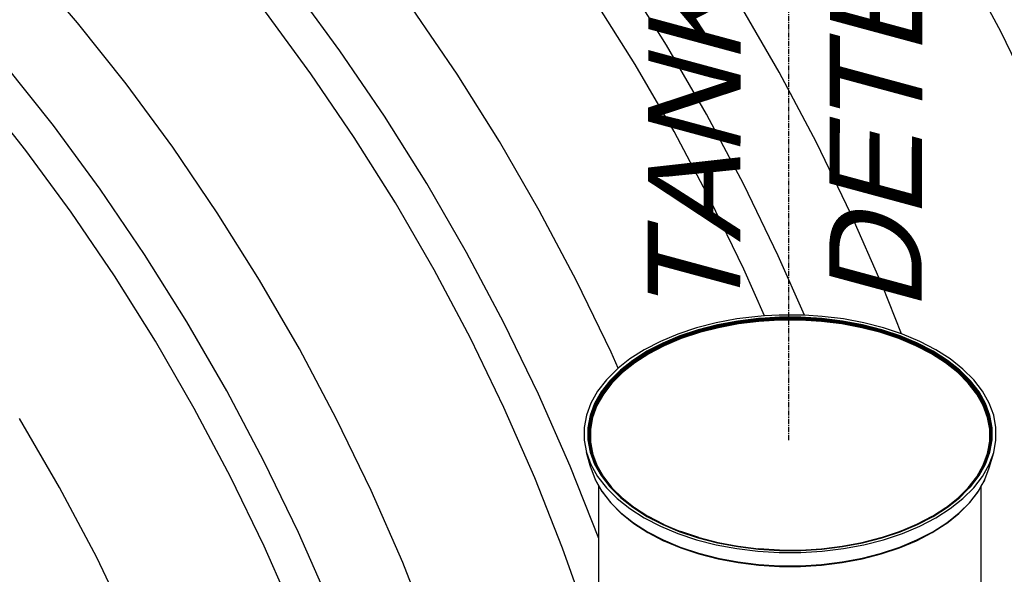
# Model space of a CAD drawing. Extents: x -17300 to -11339, y 1971 to 5059.
# Tile 43 of 81: x -13673 to -13577, y 3047 to 3101. Entities that reach past the tile are written whole.
import ezdxf

# ---------------------------------------------------------------- set-up
doc = ezdxf.new("R2010")
doc.units = 0
doc.header["$MEASUREMENT"] = 0
doc.linetypes.add('CENTER1', pattern=[0.6625, 0.5, -0.075, 0.0125, -0.075])
doc.layers.get('0').update_dxf_attribs({"linetype": 'CONTINUOUS'})
for name, color, linetype in [('CENTERLINE', 3, 'CENTER1'), ('TANK-SLOPE', 2, 'CONTINUOUS'), ('TEXT', 3, 'CONTINUOUS')]:
    doc.layers.add(name, color=color, linetype=linetype)
doc.styles.add('ISO1', font='SIMPFRAC.shx', dxfattribs={"width": 0.85, "oblique": 15})

# ---------------------------------------------------------------- blocks, each defined once
blk = doc.blocks.new('5-6 TANKS')
for p, q in [((-0.047, 32.436), (-2.489, 35.282)), ((44.863, 31.972), (43.1, 35.299)), ((28.597, 31.339), (26.542, 34.618)), ((12.709, 31.072), (10.443, 34.159)), ((27.073, 30.398), (25.074, 33.588)), ((18.41, 29.923), (16.245, 33.113)), ((34.071, 30.024), (32.133, 33.38)), ((11.301, 29.954), (9.097, 32.956)), ((2.311, 29.464), (-0.047, 32.436)), ((46.496, 28.598), (44.863, 31.972)), ((30.535, 27.983), (28.597, 31.339)), ((14.875, 27.882), (12.709, 31.072)), ((-1.224, 27.423), (-3.583, 30.395)), ((28.958, 27.134), (27.073, 30.398)), ((13.407, 26.851), (11.301, 29.954)), ((20.466, 26.644), (18.41, 29.923)), ((35.883, 26.604), (34.071, 30.024)), ((4.578, 26.377), (2.311, 29.464)), ((-2.571, 26.22), (-4.865, 29.111)), ((16.93, 24.603), (14.875, 27.882)), ((32.347, 24.563), (30.535, 27.983)), ((1.042, 24.336), (-1.224, 27.423)), ((15.406, 23.662), (13.407, 26.851)), ((30.721, 23.808), (28.958, 27.134)), ((6.743, 23.187), (4.578, 26.377)), ((22.403, 23.288), (20.466, 26.644)), ((37.562, 23.135), (35.883, 26.604)), ((-0.366, 23.218), (-2.571, 26.22)), ((18.868, 21.247), (16.93, 24.603)), ((34.027, 21.093), (32.347, 24.563)), ((3.207, 21.146), (1.042, 24.336)), ((17.291, 20.398), (15.406, 23.662)), ((32.354, 20.433), (30.721, 23.808)), ((1.74, 20.115), (-0.366, 23.218)), ((8.798, 19.908), (6.743, 23.187)), ((24.216, 19.868), (22.403, 23.288)), ((39.103, 19.628), (37.562, 23.135)), ((5.263, 17.867), (3.207, 21.146)), ((20.68, 17.827), (18.868, 21.247)), ((35.301, 18.193), (34.027, 21.093)), ((3.739, 16.926), (1.74, 20.115)), ((19.053, 17.071), (17.291, 20.398)), ((33.353, 18.16), (32.354, 20.433)), ((10.736, 16.552), (8.798, 19.908)), ((25.895, 16.398), (24.216, 19.868)), ((40.027, 17.29), (39.103, 19.628)), ((34.079, 18.204), (33.353, 18.16)), ((35.128, 18.204), (34.079, 18.204)), ((35.301, 18.193), (35.128, 18.204)), ((7.201, 14.511), (5.263, 17.867)), ((22.36, 14.357), (20.68, 17.827)), ((31.01, 17.827), (30.052, 17.581)), ((31.076, 17.729), (30.135, 17.487)), ((32.009, 18.014), (31.01, 17.827)), ((32.056, 17.912), (31.076, 17.729)), ((32.061, 17.899), (31.083, 17.715)), ((32.064, 17.891), (31.087, 17.708)), ((32.066, 17.882), (31.091, 17.699)), ((32.069, 17.873), (31.094, 17.69)), ((32.071, 17.863), (31.097, 17.681)), ((32.073, 17.853), (31.1, 17.671)), ((32.075, 17.843), (31.102, 17.661)), ((32.076, 17.833), (31.104, 17.651)), ((32.078, 17.823), (31.106, 17.64)), ((32.079, 17.813), (31.107, 17.63)), ((32.079, 17.803), (31.109, 17.621)), ((32.087, 17.769), (31.119, 17.588)), ((33.035, 18.14), (32.009, 18.014)), ((33.064, 18.036), (32.056, 17.912)), ((33.067, 18.022), (32.061, 17.899)), ((33.069, 18.014), (32.064, 17.891)), ((33.07, 18.005), (32.066, 17.882)), ((33.071, 17.996), (32.069, 17.873)), ((33.073, 17.986), (32.071, 17.863)), ((33.074, 17.976), (32.073, 17.853)), ((33.075, 17.966), (32.075, 17.843)), ((33.076, 17.956), (32.076, 17.833)), ((33.077, 17.945), (32.078, 17.823)), ((33.077, 17.935), (32.079, 17.813)), ((33.078, 17.925), (32.079, 17.803)), ((33.083, 17.891), (32.087, 17.769)), ((33.353, 18.16), (33.035, 18.14)), ((33.398, 18.056), (33.064, 18.036)), ((33.404, 18.043), (33.067, 18.022)), ((34.09, 18.076), (33.069, 18.014)), ((34.09, 18.067), (33.07, 18.005)), ((34.091, 18.058), (33.071, 17.996)), ((34.091, 18.048), (33.073, 17.986)), ((34.092, 18.038), (33.074, 17.976)), ((34.092, 18.028), (33.075, 17.966)), ((33.433, 17.977), (33.076, 17.956)), ((34.093, 17.997), (33.077, 17.935)), ((33.437, 17.967), (33.077, 17.945)), ((34.093, 17.987), (33.078, 17.925)), ((34.095, 17.953), (33.083, 17.891)), ((34.088, 18.098), (33.398, 18.056)), ((33.404, 18.043), (33.398, 18.056)), ((34.089, 18.084), (33.404, 18.043)), ((34.092, 18.017), (33.433, 17.977)), ((33.437, 17.967), (33.433, 17.977)), ((34.093, 18.007), (33.437, 17.967)), ((35.119, 18.098), (34.088, 18.098)), ((35.118, 18.084), (34.089, 18.084)), ((35.117, 18.076), (34.09, 18.076)), ((35.117, 18.067), (34.09, 18.067)), ((35.116, 18.058), (34.091, 18.058)), ((35.116, 18.048), (34.091, 18.048)), ((35.115, 18.038), (34.092, 18.038)), ((35.115, 18.028), (34.092, 18.028)), ((35.115, 18.017), (34.092, 18.017)), ((35.114, 18.007), (34.093, 18.007)), ((35.114, 17.997), (34.093, 17.997)), ((35.114, 17.987), (34.093, 17.987)), ((35.112, 17.953), (34.095, 17.953)), ((36.124, 17.891), (35.112, 17.953)), ((35.39, 17.99), (35.114, 18.007)), ((36.13, 17.935), (35.114, 17.997)), ((36.129, 17.925), (35.114, 17.987)), ((36.133, 17.976), (35.115, 18.038)), ((36.132, 17.966), (35.115, 18.028)), ((35.385, 18.001), (35.115, 18.017)), ((36.136, 17.996), (35.116, 18.058)), ((36.134, 17.986), (35.116, 18.048)), ((36.139, 18.014), (35.117, 18.076)), ((36.137, 18.005), (35.117, 18.067)), ((35.355, 18.07), (35.118, 18.084)), ((35.349, 18.084), (35.119, 18.098)), ((36.172, 18.14), (35.301, 18.193)), ((35.355, 18.07), (35.349, 18.084)), ((36.143, 18.036), (35.349, 18.084)), ((36.14, 18.022), (35.355, 18.07)), ((35.39, 17.99), (35.385, 18.001)), ((36.131, 17.956), (35.385, 18.001)), ((36.13, 17.945), (35.39, 17.99)), ((37.12, 17.769), (36.124, 17.891)), ((37.128, 17.803), (36.129, 17.925)), ((37.129, 17.823), (36.13, 17.945)), ((37.128, 17.813), (36.13, 17.935)), ((37.131, 17.833), (36.131, 17.956)), ((37.132, 17.843), (36.132, 17.966)), ((37.134, 17.853), (36.133, 17.976)), ((37.136, 17.863), (36.134, 17.986)), ((37.138, 17.873), (36.136, 17.996)), ((37.141, 17.882), (36.137, 18.005)), ((37.143, 17.891), (36.139, 18.014)), ((37.146, 17.899), (36.14, 18.022)), ((37.151, 17.912), (36.143, 18.036)), ((37.199, 18.014), (36.172, 18.14)), ((38.088, 17.588), (37.12, 17.769)), ((38.1, 17.63), (37.128, 17.813)), ((38.099, 17.621), (37.128, 17.803)), ((38.101, 17.64), (37.129, 17.823)), ((38.103, 17.651), (37.131, 17.833)), ((38.105, 17.661), (37.132, 17.843)), ((38.107, 17.671), (37.134, 17.853)), ((38.11, 17.681), (37.136, 17.863)), ((38.113, 17.69), (37.138, 17.873)), ((38.117, 17.699), (37.141, 17.882)), ((38.12, 17.708), (37.143, 17.891)), ((38.124, 17.715), (37.146, 17.899)), ((38.131, 17.729), (37.151, 17.912)), ((38.197, 17.827), (37.199, 18.014)), ((39.072, 17.487), (38.131, 17.729)), ((39.155, 17.581), (38.197, 17.827)), ((29.143, 17.278), (28.294, 16.922)), ((30.052, 17.581), (29.143, 17.278)), ((30.135, 17.487), (29.243, 17.189)), ((30.144, 17.474), (29.254, 17.177)), ((30.149, 17.466), (29.259, 17.17)), ((30.153, 17.458), (29.265, 17.162)), ((30.157, 17.449), (29.269, 17.154)), ((30.161, 17.44), (29.274, 17.144)), ((30.165, 17.43), (29.278, 17.135)), ((30.168, 17.421), (29.282, 17.125)), ((30.171, 17.411), (29.285, 17.115)), ((30.173, 17.4), (29.288, 17.106)), ((30.175, 17.391), (29.29, 17.096)), ((30.176, 17.381), (29.292, 17.086)), ((30.19, 17.349), (29.308, 17.055)), ((31.083, 17.715), (30.144, 17.474)), ((31.087, 17.708), (30.149, 17.466)), ((31.091, 17.699), (30.153, 17.458)), ((31.094, 17.69), (30.157, 17.449)), ((31.097, 17.681), (30.161, 17.44)), ((31.1, 17.671), (30.165, 17.43)), ((31.102, 17.661), (30.168, 17.421)), ((31.104, 17.651), (30.171, 17.411)), ((31.106, 17.64), (30.173, 17.4)), ((31.107, 17.63), (30.175, 17.391)), ((31.109, 17.621), (30.176, 17.381)), ((31.119, 17.588), (30.19, 17.349)), ((39.017, 17.349), (38.088, 17.588)), ((39.031, 17.381), (38.099, 17.621)), ((39.032, 17.391), (38.1, 17.63)), ((39.034, 17.4), (38.101, 17.64)), ((39.037, 17.411), (38.103, 17.651)), ((39.039, 17.421), (38.105, 17.661)), ((39.042, 17.43), (38.107, 17.671)), ((39.046, 17.44), (38.11, 17.681)), ((39.05, 17.449), (38.113, 17.69)), ((39.054, 17.458), (38.117, 17.699)), ((39.058, 17.466), (38.12, 17.708)), ((39.063, 17.474), (38.124, 17.715)), ((39.899, 17.055), (39.017, 17.349)), ((39.915, 17.086), (39.031, 17.381)), ((39.917, 17.096), (39.032, 17.391)), ((39.919, 17.106), (39.034, 17.4)), ((39.922, 17.115), (39.037, 17.411)), ((39.925, 17.125), (39.039, 17.421)), ((39.929, 17.135), (39.042, 17.43)), ((39.933, 17.144), (39.046, 17.44)), ((39.938, 17.154), (39.05, 17.449)), ((39.943, 17.162), (39.054, 17.458)), ((39.948, 17.17), (39.058, 17.466)), ((39.953, 17.177), (39.063, 17.474)), ((39.965, 17.189), (39.072, 17.487)), ((40.027, 17.29), (39.155, 17.581)), ((40.064, 17.278), (40.027, 17.29)), ((40.913, 16.922), (40.064, 17.278)), ((5.624, 13.662), (3.739, 16.926)), ((20.687, 13.696), (19.053, 17.071)), ((28.294, 16.922), (27.514, 16.516)), ((28.409, 16.839), (27.643, 16.441)), ((28.422, 16.828), (27.658, 16.431)), ((28.428, 16.821), (27.665, 16.425)), ((28.434, 16.814), (27.672, 16.417)), ((28.44, 16.806), (27.678, 16.41)), ((28.445, 16.797), (27.684, 16.401)), ((28.45, 16.788), (27.69, 16.392)), ((28.455, 16.778), (27.695, 16.383)), ((28.459, 16.769), (27.699, 16.374)), ((29.243, 17.189), (28.409, 16.839)), ((29.254, 17.177), (28.422, 16.828)), ((29.259, 17.17), (28.428, 16.821)), ((29.265, 17.162), (28.434, 16.814)), ((29.269, 17.154), (28.44, 16.806)), ((29.274, 17.144), (28.445, 16.797)), ((29.278, 17.135), (28.45, 16.788)), ((29.282, 17.125), (28.455, 16.778)), ((29.285, 17.115), (28.459, 16.769)), ((29.288, 17.106), (28.462, 16.759)), ((29.29, 17.096), (28.464, 16.749)), ((29.292, 17.086), (28.466, 16.74)), ((29.308, 17.055), (28.485, 16.709)), ((40.722, 16.709), (39.899, 17.055)), ((40.741, 16.74), (39.915, 17.086)), ((40.743, 16.749), (39.917, 17.096)), ((40.745, 16.759), (39.919, 17.106)), ((40.749, 16.769), (39.922, 17.115)), ((40.752, 16.778), (39.925, 17.125)), ((40.757, 16.788), (39.929, 17.135)), ((40.762, 16.797), (39.933, 17.144)), ((40.109, 17.082), (39.938, 17.154)), ((40.104, 17.094), (39.943, 17.162)), ((40.779, 16.821), (39.948, 17.17)), ((40.785, 16.828), (39.953, 17.177)), ((40.798, 16.839), (39.965, 17.189)), ((40.109, 17.082), (40.104, 17.094)), ((40.773, 16.814), (40.104, 17.094)), ((40.767, 16.806), (40.109, 17.082)), ((41.508, 16.374), (40.749, 16.769)), ((41.512, 16.383), (40.752, 16.778)), ((41.517, 16.392), (40.757, 16.788)), ((41.523, 16.401), (40.762, 16.797)), ((41.529, 16.41), (40.767, 16.806)), ((41.535, 16.417), (40.773, 16.814)), ((41.542, 16.425), (40.779, 16.821)), ((41.549, 16.431), (40.785, 16.828)), ((41.564, 16.441), (40.798, 16.839)), ((41.693, 16.516), (40.913, 16.922)), ((12.548, 13.132), (10.736, 16.552)), ((26.241, 15.612), (25.895, 16.398)), ((27.514, 16.516), (26.812, 16.066)), ((27.643, 16.441), (26.954, 15.999)), ((27.658, 16.431), (26.97, 15.99)), ((27.665, 16.425), (26.978, 15.984)), ((27.672, 16.417), (26.985, 15.977)), ((27.678, 16.41), (26.992, 15.97)), ((27.684, 16.401), (26.999, 15.962)), ((27.69, 16.392), (27.005, 15.953)), ((27.695, 16.383), (27.01, 15.944)), ((27.699, 16.374), (27.015, 15.935)), ((27.703, 16.364), (27.019, 15.926)), ((27.705, 16.355), (27.022, 15.917)), ((27.707, 16.345), (27.024, 15.907)), ((27.729, 16.316), (27.048, 15.88)), ((28.462, 16.759), (27.703, 16.364)), ((28.464, 16.749), (27.705, 16.355)), ((28.466, 16.74), (27.707, 16.345)), ((28.485, 16.709), (27.729, 16.316)), ((41.478, 16.316), (40.722, 16.709)), ((41.5, 16.345), (40.741, 16.74)), ((41.502, 16.355), (40.743, 16.749)), ((41.504, 16.364), (40.745, 16.759)), ((42.159, 15.88), (41.478, 16.316)), ((42.183, 15.907), (41.5, 16.345)), ((42.185, 15.917), (41.502, 16.355)), ((42.188, 15.926), (41.504, 16.364)), ((42.192, 15.935), (41.508, 16.374)), ((42.197, 15.944), (41.512, 16.383)), ((42.202, 15.953), (41.517, 16.392)), ((42.208, 15.962), (41.523, 16.401)), ((42.215, 15.97), (41.529, 16.41)), ((42.222, 15.977), (41.535, 16.417)), ((42.229, 15.984), (41.542, 16.425)), ((42.237, 15.99), (41.549, 16.431)), ((42.253, 15.999), (41.564, 16.441)), ((42.395, 16.066), (41.693, 16.516)), ((26.812, 16.066), (26.241, 15.612)), ((26.954, 15.999), (26.348, 15.518)), ((26.97, 15.99), (26.366, 15.51)), ((26.978, 15.984), (26.374, 15.504)), ((26.985, 15.977), (26.382, 15.498)), ((26.992, 15.97), (26.39, 15.491)), ((26.999, 15.962), (26.397, 15.483)), ((27.005, 15.953), (26.403, 15.475)), ((27.01, 15.944), (26.409, 15.467)), ((27.015, 15.935), (26.414, 15.458)), ((27.019, 15.926), (26.419, 15.449)), ((27.022, 15.917), (26.422, 15.44)), ((27.024, 15.907), (26.424, 15.431)), ((27.048, 15.88), (26.45, 15.404)), ((42.757, 15.404), (42.159, 15.88)), ((42.783, 15.431), (42.183, 15.907)), ((42.785, 15.44), (42.185, 15.917)), ((42.788, 15.449), (42.188, 15.926)), ((42.793, 15.458), (42.192, 15.935)), ((42.798, 15.467), (42.197, 15.944)), ((42.804, 15.475), (42.202, 15.953)), ((42.81, 15.483), (42.208, 15.962)), ((42.817, 15.491), (42.215, 15.97)), ((42.825, 15.498), (42.222, 15.977)), ((42.833, 15.504), (42.229, 15.984)), ((42.841, 15.51), (42.237, 15.99)), ((42.859, 15.518), (42.253, 15.999)), ((43.012, 15.576), (42.395, 16.066)), ((26.195, 15.576), (25.67, 15.051)), ((26.348, 15.518), (25.833, 15.003)), ((26.31, 15.454), (25.852, 14.996)), ((26.314, 15.444), (25.861, 14.991)), ((26.319, 15.434), (25.869, 14.985)), ((26.323, 15.424), (25.877, 14.978)), ((26.328, 15.414), (25.885, 14.971)), ((26.332, 15.404), (25.892, 14.964)), ((26.336, 15.394), (25.898, 14.955)), ((26.341, 15.384), (25.903, 14.947)), ((26.345, 15.375), (25.908, 14.938)), ((26.348, 15.366), (25.911, 14.929)), ((26.352, 15.358), (25.914, 14.92)), ((26.45, 15.404), (25.941, 14.895)), ((26.241, 15.612), (26.195, 15.576)), ((26.366, 15.51), (26.31, 15.454)), ((26.314, 15.444), (26.31, 15.454)), ((26.374, 15.504), (26.314, 15.444)), ((26.319, 15.434), (26.314, 15.444)), ((26.382, 15.498), (26.319, 15.434)), ((26.323, 15.424), (26.319, 15.434)), ((26.39, 15.491), (26.323, 15.424)), ((26.328, 15.414), (26.323, 15.424)), ((26.397, 15.483), (26.328, 15.414)), ((26.403, 15.475), (26.332, 15.404)), ((26.336, 15.394), (26.332, 15.404)), ((26.409, 15.467), (26.336, 15.394)), ((26.341, 15.384), (26.336, 15.394)), ((26.414, 15.458), (26.341, 15.384)), ((26.345, 15.375), (26.341, 15.384)), ((26.419, 15.449), (26.345, 15.375)), ((26.348, 15.366), (26.345, 15.375)), ((26.422, 15.44), (26.348, 15.366)), ((26.352, 15.358), (26.348, 15.366)), ((26.424, 15.431), (26.352, 15.358)), ((43.266, 14.895), (42.757, 15.404)), ((43.293, 14.92), (42.783, 15.431)), ((43.296, 14.929), (42.785, 15.44)), ((43.299, 14.938), (42.788, 15.449)), ((43.304, 14.947), (42.793, 15.458)), ((43.309, 14.955), (42.798, 15.467)), ((43.315, 14.964), (42.804, 15.475)), ((43.322, 14.971), (42.81, 15.483)), ((43.33, 14.978), (42.817, 15.491)), ((43.338, 14.985), (42.825, 15.498)), ((43.347, 14.991), (42.833, 15.504)), ((43.355, 14.996), (42.841, 15.51)), ((43.374, 15.003), (42.859, 15.518)), ((43.537, 15.051), (43.012, 15.576)), ((25.67, 15.051), (25.243, 14.497)), ((25.833, 15.003), (25.414, 14.46)), ((25.852, 14.996), (25.433, 14.453)), ((25.861, 14.991), (25.443, 14.449)), ((25.869, 14.985), (25.452, 14.444)), ((25.877, 14.978), (25.46, 14.438)), ((25.885, 14.971), (25.468, 14.431)), ((25.892, 14.964), (25.476, 14.424)), ((25.898, 14.955), (25.482, 14.416)), ((25.903, 14.947), (25.488, 14.408)), ((25.908, 14.938), (25.492, 14.399)), ((25.911, 14.929), (25.496, 14.391)), ((25.914, 14.92), (25.499, 14.382)), ((25.941, 14.895), (25.527, 14.359)), ((43.68, 14.359), (43.266, 14.895)), ((43.708, 14.382), (43.293, 14.92)), ((43.711, 14.391), (43.296, 14.929)), ((43.715, 14.399), (43.299, 14.938)), ((43.719, 14.408), (43.304, 14.947)), ((43.725, 14.416), (43.309, 14.955)), ((43.732, 14.424), (43.315, 14.964)), ((43.739, 14.431), (43.322, 14.971)), ((43.747, 14.438), (43.33, 14.978)), ((43.755, 14.444), (43.338, 14.985)), ((43.764, 14.449), (43.347, 14.991)), ((43.774, 14.453), (43.355, 14.996)), ((43.793, 14.46), (43.374, 15.003)), ((43.964, 14.497), (43.537, 15.051)), ((9.013, 11.091), (7.201, 14.511)), ((25.243, 14.497), (24.919, 13.921)), ((25.414, 14.46), (25.096, 13.894)), ((25.433, 14.453), (25.116, 13.889)), ((25.443, 14.449), (25.125, 13.885)), ((25.452, 14.444), (25.135, 13.88)), ((25.46, 14.438), (25.144, 13.875)), ((25.468, 14.431), (25.152, 13.869)), ((25.476, 14.424), (25.159, 13.862)), ((25.482, 14.416), (25.166, 13.854)), ((25.488, 14.408), (25.172, 13.847)), ((25.492, 14.399), (25.177, 13.838)), ((25.496, 14.391), (25.18, 13.83)), ((25.499, 14.382), (25.183, 13.821)), ((44.024, 13.821), (43.708, 14.382)), ((44.027, 13.83), (43.711, 14.391)), ((44.03, 13.838), (43.715, 14.399)), ((44.035, 13.847), (43.719, 14.408)), ((44.041, 13.854), (43.725, 14.416)), ((44.048, 13.862), (43.732, 14.424)), ((44.055, 13.869), (43.739, 14.431)), ((44.064, 13.875), (43.747, 14.438)), ((44.072, 13.88), (43.755, 14.444)), ((44.082, 13.885), (43.764, 14.449)), ((44.091, 13.889), (43.774, 14.453)), ((44.111, 13.894), (43.793, 14.46)), ((44.288, 13.921), (43.964, 14.497)), ((23.9, 10.851), (22.36, 14.357)), ((24.919, 13.921), (24.701, 13.329)), ((25.096, 13.894), (24.882, 13.312)), ((25.116, 13.889), (24.902, 13.308)), ((25.527, 14.359), (25.212, 13.8)), ((43.995, 13.8), (43.68, 14.359)), ((44.305, 13.308), (44.091, 13.889)), ((44.326, 13.312), (44.111, 13.894)), ((44.506, 13.329), (44.288, 13.921)), ((7.386, 10.335), (5.624, 13.662)), ((22.185, 10.286), (20.687, 13.696)), ((25.125, 13.885), (24.912, 13.305)), ((25.135, 13.88), (24.921, 13.301)), ((25.144, 13.875), (24.93, 13.296)), ((25.152, 13.869), (24.939, 13.29)), ((25.159, 13.862), (24.946, 13.284)), ((25.166, 13.854), (24.953, 13.277)), ((25.172, 13.847), (24.959, 13.269)), ((25.177, 13.838), (24.964, 13.261)), ((25.18, 13.83), (24.968, 13.253)), ((25.183, 13.821), (24.971, 13.245)), ((25.212, 13.8), (25.001, 13.225)), ((44.206, 13.225), (43.995, 13.8)), ((44.236, 13.245), (44.024, 13.821)), ((44.239, 13.253), (44.027, 13.83)), ((44.243, 13.261), (44.03, 13.838)), ((44.248, 13.269), (44.035, 13.847)), ((44.254, 13.277), (44.041, 13.854)), ((44.261, 13.284), (44.048, 13.862)), ((44.268, 13.29), (44.055, 13.869)), ((44.277, 13.296), (44.064, 13.875)), ((44.286, 13.301), (44.072, 13.88)), ((44.295, 13.305), (44.082, 13.885)), ((-0.931, 9.816), (-2.869, 13.172)), ((14.228, 9.662), (12.548, 13.132)), ((24.701, 13.329), (24.591, 12.726)), ((24.882, 13.312), (24.774, 12.72)), ((24.902, 13.308), (24.794, 12.718)), ((24.912, 13.305), (24.805, 12.715)), ((24.921, 13.301), (24.814, 12.712)), ((24.93, 13.296), (24.823, 12.707)), ((24.939, 13.29), (24.832, 12.702)), ((24.946, 13.284), (24.839, 12.696)), ((24.953, 13.277), (24.846, 12.69)), ((24.959, 13.269), (24.852, 12.682)), ((24.964, 13.261), (24.857, 12.675)), ((24.968, 13.253), (24.861, 12.667)), ((24.971, 13.245), (24.864, 12.659)), ((25.001, 13.225), (24.894, 12.641)), ((44.313, 12.641), (44.206, 13.225)), ((44.343, 12.659), (44.236, 13.245)), ((44.346, 12.667), (44.239, 13.253)), ((44.35, 12.675), (44.243, 13.261)), ((44.355, 12.682), (44.248, 13.269)), ((44.361, 12.69), (44.254, 13.277)), ((44.368, 12.696), (44.261, 13.284)), ((44.375, 12.702), (44.268, 13.29)), ((44.384, 12.707), (44.277, 13.296)), ((44.393, 12.712), (44.286, 13.301)), ((44.403, 12.715), (44.295, 13.305)), ((44.413, 12.718), (44.305, 13.308)), ((44.433, 12.72), (44.326, 13.312)), ((44.616, 12.726), (44.506, 13.329)), ((24.591, 12.726), (24.591, 12.12)), ((24.774, 12.72), (24.774, 12.126)), ((24.794, 12.718), (24.794, 12.124)), ((24.805, 12.715), (24.805, 12.122)), ((24.814, 12.712), (24.814, 12.119)), ((24.823, 12.707), (24.823, 12.115)), ((24.832, 12.702), (24.832, 12.111)), ((24.839, 12.696), (24.839, 12.123)), ((24.846, 12.69), (24.846, 12.161)), ((24.852, 12.682), (24.852, 12.194)), ((24.857, 12.675), (24.857, 12.222)), ((24.861, 12.667), (24.861, 12.244)), ((24.864, 12.659), (24.864, 12.26)), ((24.894, 12.641), (24.894, 12.425)), ((44.313, 12.053), (44.313, 12.641)), ((44.343, 12.26), (44.343, 12.659)), ((44.346, 12.244), (44.346, 12.667)), ((44.35, 12.222), (44.35, 12.675)), ((44.355, 12.194), (44.355, 12.682)), ((44.361, 12.161), (44.361, 12.69)), ((44.368, 12.123), (44.368, 12.696)), ((44.375, 12.111), (44.375, 12.702)), ((44.384, 12.115), (44.384, 12.707)), ((44.393, 12.119), (44.393, 12.712)), ((44.403, 12.122), (44.403, 12.715)), ((44.413, 12.124), (44.413, 12.718)), ((44.433, 12.126), (44.433, 12.72)), ((44.616, 12.12), (44.616, 12.726)), ((24.591, 12.12), (24.701, 11.517)), ((24.774, 12.126), (24.882, 11.534)), ((24.794, 12.124), (24.902, 11.534)), ((24.805, 12.122), (24.822, 12.027)), ((24.814, 12.119), (24.826, 12.052)), ((24.826, 12.052), (24.822, 12.027)), ((24.822, 12.027), (24.912, 11.532)), ((24.823, 12.115), (24.93, 11.527)), ((24.826, 12.052), (24.921, 11.53)), ((24.832, 12.111), (24.939, 11.523)), ((24.839, 12.123), (24.837, 12.107)), ((24.846, 12.161), (24.839, 12.123)), ((24.839, 12.123), (24.839, 12.105)), ((24.839, 12.105), (24.93, 11.607)), ((24.852, 12.194), (24.846, 12.161)), ((24.846, 12.161), (24.846, 12.099)), ((24.846, 12.099), (24.93, 11.639)), ((24.852, 12.194), (24.852, 12.092)), ((24.852, 12.092), (24.959, 11.506)), ((24.861, 12.244), (24.857, 12.222)), ((24.857, 12.222), (24.857, 12.085)), ((24.857, 12.085), (24.93, 11.686)), ((24.864, 12.26), (24.861, 12.244)), ((24.861, 12.244), (24.861, 12.077)), ((24.861, 12.077), (24.93, 11.7)), ((24.894, 12.425), (24.864, 12.26)), ((24.864, 12.26), (24.864, 12.069)), ((24.864, 12.069), (24.93, 11.708)), ((24.894, 12.425), (24.894, 12.053)), ((24.9, 12.001), (24.894, 12.053)), ((24.894, 12.053), (24.9, 12.023)), ((24.9, 12.023), (24.9, 12.001)), ((24.9, 12.023), (24.93, 11.857)), ((24.9, 12.001), (24.93, 11.841)), ((44.201, 11.417), (44.307, 12.001)), ((44.206, 11.469), (44.313, 12.053)), ((44.277, 11.607), (44.368, 12.105)), ((44.277, 11.639), (44.361, 12.099)), ((44.277, 11.57), (44.373, 12.096)), ((44.277, 11.666), (44.355, 12.092)), ((44.277, 11.686), (44.35, 12.085)), ((44.277, 11.7), (44.346, 12.077)), ((44.277, 11.528), (44.376, 12.075)), ((44.277, 11.708), (44.343, 12.069)), ((44.286, 11.53), (44.393, 12.119)), ((44.295, 11.532), (44.385, 12.027)), ((44.305, 11.534), (44.39, 12)), ((44.307, 12.001), (44.313, 12.053)), ((44.326, 11.534), (44.433, 12.126)), ((44.343, 12.069), (44.343, 12.26)), ((44.346, 12.244), (44.343, 12.26)), ((44.346, 12.077), (44.346, 12.244)), ((44.35, 12.222), (44.346, 12.244)), ((44.35, 12.085), (44.35, 12.222)), ((44.355, 12.194), (44.35, 12.222)), ((44.355, 12.092), (44.355, 12.194)), ((44.361, 12.161), (44.355, 12.194)), ((44.361, 12.099), (44.361, 12.161)), ((44.368, 12.123), (44.361, 12.161)), ((44.368, 12.105), (44.368, 12.123)), ((44.37, 12.107), (44.368, 12.123)), ((44.373, 12.096), (44.375, 12.111)), ((44.376, 12.075), (44.373, 12.096)), ((44.376, 12.075), (44.384, 12.115)), ((44.385, 12.027), (44.403, 12.122)), ((44.39, 12), (44.385, 12.027)), ((44.39, 12), (44.413, 12.124)), ((44.506, 11.517), (44.616, 12.12)), ((24.916, 10.77), (24.701, 11.517)), ((24.701, 11.517), (24.919, 10.925)), ((24.882, 11.534), (25.096, 10.952)), ((24.902, 11.534), (25.116, 10.953)), ((24.912, 11.532), (25.125, 10.952)), ((24.921, 11.53), (25.135, 10.951)), ((24.93, 11.857), (24.93, 11.841)), ((24.93, 11.857), (25.001, 11.469)), ((24.93, 11.841), (25.006, 11.417)), ((24.93, 11.708), (24.93, 11.7)), ((24.93, 11.708), (24.971, 11.483)), ((24.93, 11.7), (24.93, 11.686)), ((24.93, 11.7), (24.968, 11.491)), ((24.93, 11.686), (24.964, 11.499)), ((24.93, 11.639), (24.93, 11.607)), ((24.93, 11.639), (24.953, 11.512)), ((24.93, 11.607), (24.946, 11.518)), ((24.93, 11.527), (25.062, 11.17)), ((24.939, 11.523), (25.036, 11.258)), ((24.946, 11.518), (25.159, 10.94)), ((24.953, 11.512), (24.997, 11.393)), ((24.959, 11.506), (24.984, 11.439)), ((24.964, 11.499), (24.975, 11.469)), ((44.048, 10.94), (44.261, 11.518)), ((44.055, 10.944), (44.268, 11.523)), ((44.082, 10.952), (44.295, 11.532)), ((44.091, 10.953), (44.305, 11.534)), ((44.111, 10.952), (44.326, 11.534)), ((44.117, 11.071), (44.277, 11.506)), ((44.145, 11.17), (44.277, 11.527)), ((44.21, 11.393), (44.254, 11.512)), ((44.223, 11.439), (44.248, 11.506)), ((44.232, 11.469), (44.243, 11.499)), ((44.236, 11.483), (44.277, 11.708)), ((44.239, 11.491), (44.277, 11.7)), ((44.243, 11.499), (44.277, 11.686)), ((44.248, 11.506), (44.277, 11.666)), ((44.254, 11.512), (44.277, 11.639)), ((44.261, 11.518), (44.277, 11.607)), ((44.268, 11.523), (44.277, 11.57)), ((44.277, 11.7), (44.277, 11.708)), ((44.277, 11.686), (44.277, 11.7)), ((44.277, 11.639), (44.277, 11.666)), ((44.277, 11.607), (44.277, 11.639)), ((44.277, 11.528), (44.277, 11.57)), ((44.277, 11.506), (44.286, 11.53)), ((44.277, 11.527), (44.277, 11.528)), ((44.277, 11.506), (44.277, 11.527)), ((44.288, 10.925), (44.506, 11.517)), ((44.291, 10.77), (44.506, 11.517)), ((10.692, 7.621), (9.013, 11.091)), ((24.968, 11.491), (24.971, 11.483)), ((24.971, 11.483), (24.975, 11.469)), ((24.971, 11.483), (25.18, 10.916)), ((24.975, 11.469), (25.177, 10.922)), ((24.975, 11.469), (24.984, 11.439)), ((24.984, 11.439), (24.997, 11.393)), ((24.984, 11.439), (25.172, 10.928)), ((24.997, 11.393), (25.166, 10.934)), ((25.001, 11.469), (25.212, 10.894)), ((25.006, 11.417), (25.212, 10.859)), ((25.036, 11.258), (25.062, 11.17)), ((25.036, 11.258), (25.152, 10.944)), ((25.062, 11.17), (25.144, 10.948)), ((43.995, 10.894), (44.206, 11.469)), ((43.995, 10.859), (44.201, 11.417)), ((44.027, 10.916), (44.236, 11.483)), ((44.03, 10.922), (44.232, 11.469)), ((44.035, 10.928), (44.223, 11.439)), ((44.041, 10.934), (44.21, 11.393)), ((44.064, 10.948), (44.145, 11.17)), ((44.072, 10.951), (44.117, 11.071)), ((44.145, 11.17), (44.117, 11.071)), ((44.223, 11.439), (44.21, 11.393)), ((44.232, 11.469), (44.223, 11.439)), ((44.236, 11.483), (44.232, 11.469)), ((44.239, 11.491), (44.236, 11.483)), ((25.295, 7.322), (23.9, 10.851)), ((24.92, 10.76), (24.916, 10.77)), ((24.919, 10.925), (25.243, 10.349)), ((24.92, 10.76), (25.129, 10.191)), ((25.096, 10.952), (25.414, 10.386)), ((25.116, 10.953), (25.146, 10.9)), ((25.125, 10.952), (25.128, 10.947)), ((25.128, 10.947), (25.146, 10.9)), ((25.128, 10.947), (25.307, 10.63)), ((25.135, 10.951), (25.452, 10.387)), ((25.144, 10.948), (25.288, 10.692)), ((25.146, 10.9), (25.307, 10.613)), ((25.152, 10.944), (25.259, 10.753)), ((25.159, 10.94), (25.236, 10.803)), ((25.166, 10.934), (25.218, 10.843)), ((25.172, 10.928), (25.177, 10.922)), ((25.177, 10.922), (25.18, 10.916)), ((25.18, 10.916), (25.18, 10.914)), ((25.18, 10.914), (25.182, 10.91)), ((25.182, 10.91), (25.183, 10.907)), ((25.183, 10.907), (25.212, 10.859)), ((25.212, 10.894), (25.527, 10.336)), ((25.215, 10.85), (25.212, 10.859)), ((25.215, 10.85), (25.486, 10.369)), ((25.215, 10.85), (25.218, 10.843)), ((25.219, 10.84), (25.218, 10.843)), ((25.236, 10.803), (25.219, 10.84)), ((25.219, 10.84), (25.307, 10.684)), ((25.236, 10.803), (25.307, 10.677)), ((25.288, 10.692), (25.259, 10.753)), ((25.259, 10.753), (25.307, 10.668)), ((25.288, 10.692), (25.307, 10.657)), ((25.307, 10.677), (25.307, 10.684)), ((25.307, 10.684), (25.482, 10.373)), ((25.307, 10.677), (25.476, 10.378)), ((25.307, 10.657), (25.307, 10.668)), ((25.307, 10.668), (25.468, 10.382)), ((25.307, 10.657), (25.46, 10.385)), ((25.307, 10.613), (25.307, 10.63)), ((25.307, 10.63), (25.443, 10.388)), ((25.307, 10.613), (25.433, 10.389)), ((43.68, 10.336), (43.995, 10.894)), ((43.719, 10.367), (43.992, 10.85)), ((43.725, 10.373), (43.9, 10.684)), ((43.732, 10.378), (43.9, 10.677)), ((43.739, 10.382), (43.9, 10.668)), ((43.747, 10.385), (43.9, 10.657)), ((43.755, 10.387), (44.072, 10.951)), ((43.764, 10.388), (44.082, 10.952)), ((43.774, 10.389), (44.091, 10.953)), ((43.793, 10.386), (44.111, 10.952)), ((43.9, 10.684), (43.988, 10.84)), ((43.9, 10.677), (43.971, 10.803)), ((43.9, 10.668), (43.948, 10.753)), ((43.9, 10.657), (43.919, 10.692)), ((43.9, 10.677), (43.9, 10.684)), ((43.9, 10.657), (43.9, 10.668)), ((43.919, 10.692), (44.064, 10.948)), ((43.919, 10.692), (43.948, 10.753)), ((43.948, 10.753), (44.055, 10.944)), ((43.964, 10.349), (44.288, 10.925)), ((43.971, 10.803), (44.048, 10.94)), ((43.971, 10.803), (43.988, 10.84)), ((43.988, 10.84), (43.989, 10.843)), ((43.989, 10.843), (44.041, 10.934)), ((43.989, 10.843), (43.992, 10.85)), ((43.995, 10.859), (43.992, 10.85)), ((43.995, 10.859), (44.024, 10.907)), ((44.024, 10.907), (44.025, 10.91)), ((44.025, 10.91), (44.027, 10.914)), ((44.03, 10.922), (44.027, 10.916)), ((44.027, 10.916), (44.027, 10.914)), ((44.03, 10.922), (44.035, 10.928)), ((44.078, 10.191), (44.287, 10.76)), ((44.287, 10.76), (44.291, 10.77)), ((9.02, 6.96), (7.386, 10.335)), ((23.542, 6.854), (22.185, 10.286)), ((25.129, 10.191), (25.446, 9.627)), ((25.129, 10.191), (25.133, 10.18)), ((25.138, 10.17), (25.133, 10.18)), ((25.138, 10.17), (25.307, 9.871)), ((25.243, 10.349), (25.67, 9.795)), ((25.414, 10.386), (25.833, 9.843)), ((25.433, 10.389), (25.852, 9.847)), ((25.443, 10.388), (25.861, 9.847)), ((25.452, 10.387), (25.869, 9.846)), ((25.46, 10.385), (25.516, 10.312)), ((25.468, 10.382), (25.502, 10.339)), ((25.476, 10.378), (25.49, 10.358)), ((25.482, 10.373), (25.483, 10.371)), ((25.483, 10.371), (25.486, 10.369)), ((25.483, 10.371), (25.49, 10.358)), ((25.486, 10.369), (25.488, 10.367)), ((25.488, 10.367), (25.488, 10.365)), ((25.488, 10.365), (25.495, 10.352)), ((25.488, 10.365), (25.491, 10.363)), ((25.49, 10.358), (25.495, 10.352)), ((25.491, 10.363), (25.492, 10.362)), ((25.492, 10.362), (25.494, 10.357)), ((25.494, 10.357), (25.496, 10.354)), ((25.495, 10.352), (25.89, 9.839)), ((25.496, 10.354), (25.896, 9.835)), ((25.502, 10.339), (25.516, 10.312)), ((25.502, 10.339), (25.885, 9.842)), ((25.516, 10.312), (25.877, 9.844)), ((25.527, 10.336), (25.941, 9.799)), ((43.266, 9.799), (43.68, 10.336)), ((43.311, 9.835), (43.713, 10.357)), ((43.315, 9.838), (43.708, 10.346)), ((43.322, 9.842), (43.705, 10.339)), ((43.33, 9.844), (43.747, 10.385)), ((43.338, 9.846), (43.583, 10.164)), ((43.347, 9.847), (43.561, 10.125)), ((43.355, 9.847), (43.537, 10.082)), ((43.374, 9.843), (43.793, 10.386)), ((43.537, 9.795), (43.964, 10.349)), ((43.537, 10.082), (43.698, 10.29)), ((43.537, 10.082), (43.561, 10.125)), ((43.561, 10.125), (43.722, 10.334)), ((43.561, 10.125), (43.583, 10.164)), ((43.583, 10.164), (43.744, 10.372)), ((43.698, 10.29), (43.774, 10.389)), ((43.698, 10.29), (43.722, 10.334)), ((43.705, 10.339), (43.739, 10.382)), ((43.705, 10.339), (43.717, 10.358)), ((43.708, 10.346), (43.712, 10.352)), ((43.712, 10.352), (43.717, 10.358)), ((43.713, 10.357), (43.715, 10.361)), ((43.716, 10.363), (43.715, 10.361)), ((43.719, 10.365), (43.716, 10.363)), ((43.717, 10.358), (43.732, 10.378)), ((43.719, 10.367), (43.724, 10.371)), ((43.719, 10.365), (43.719, 10.367)), ((43.722, 10.334), (43.764, 10.388)), ((43.722, 10.334), (43.744, 10.372)), ((43.724, 10.371), (43.725, 10.373)), ((43.744, 10.372), (43.755, 10.387)), ((43.9, 9.874), (44.078, 10.191)), ((43.9, 9.87), (44.069, 10.17)), ((44.069, 10.17), (44.074, 10.18)), ((44.074, 10.18), (44.078, 10.191)), ((0.881, 6.396), (-0.931, 9.816)), ((15.768, 6.156), (14.228, 9.662)), ((25.307, 9.871), (25.455, 9.607)), ((25.307, 7.287), (25.307, 9.871)), ((25.446, 9.627), (25.864, 9.085)), ((25.462, 9.599), (25.455, 9.607)), ((25.462, 9.599), (25.878, 9.058)), ((25.67, 9.795), (26.195, 9.27)), ((25.833, 9.843), (26.002, 9.674)), ((25.852, 9.847), (25.93, 9.768)), ((25.861, 9.847), (25.9, 9.807)), ((25.869, 9.846), (25.87, 9.846)), ((25.87, 9.846), (25.874, 9.841)), ((25.874, 9.841), (26.382, 9.333)), ((25.874, 9.841), (25.9, 9.807)), ((25.877, 9.844), (25.914, 9.808)), ((25.885, 9.842), (25.898, 9.829)), ((25.89, 9.839), (25.892, 9.838)), ((25.892, 9.838), (25.896, 9.835)), ((25.892, 9.838), (25.898, 9.829)), ((25.896, 9.835), (25.898, 9.833)), ((25.898, 9.833), (25.9, 9.829)), ((25.898, 9.833), (26.409, 9.322)), ((25.898, 9.829), (25.914, 9.808)), ((25.898, 9.829), (25.911, 9.815)), ((25.9, 9.829), (25.911, 9.815)), ((25.9, 9.829), (26.403, 9.326)), ((25.9, 9.807), (26.374, 9.333)), ((25.9, 9.807), (25.93, 9.768)), ((25.911, 9.815), (26.397, 9.329)), ((25.914, 9.808), (26.39, 9.332)), ((25.93, 9.768), (25.931, 9.767)), ((25.931, 9.767), (25.946, 9.748)), ((25.931, 9.767), (26.366, 9.332)), ((25.941, 9.799), (26.449, 9.291)), ((25.946, 9.748), (26.362, 9.332)), ((25.946, 9.748), (26.002, 9.674)), ((26.002, 9.674), (26.348, 9.328)), ((42.758, 9.291), (43.266, 9.799)), ((42.798, 9.322), (43.304, 9.828)), ((42.804, 9.326), (43.299, 9.822)), ((42.81, 9.329), (43.296, 9.815)), ((42.817, 9.332), (43.293, 9.808)), ((42.825, 9.333), (43.333, 9.841)), ((42.833, 9.333), (43.307, 9.807)), ((42.841, 9.332), (43.276, 9.767)), ((42.845, 9.332), (43.261, 9.748)), ((42.859, 9.328), (43.205, 9.674)), ((43.012, 9.27), (43.537, 9.795)), ((43.205, 9.674), (43.374, 9.843)), ((43.205, 9.674), (43.261, 9.748)), ((43.261, 9.748), (43.276, 9.767)), ((43.276, 9.767), (43.277, 9.768)), ((43.277, 9.768), (43.355, 9.847)), ((43.277, 9.768), (43.307, 9.807)), ((43.293, 9.808), (43.33, 9.844)), ((43.293, 9.808), (43.309, 9.829)), ((43.296, 9.815), (43.309, 9.829)), ((43.296, 9.815), (43.299, 9.822)), ((43.299, 9.822), (43.307, 9.829)), ((43.299, 9.822), (43.304, 9.828)), ((43.305, 9.829), (43.304, 9.828)), ((43.309, 9.833), (43.305, 9.829)), ((43.307, 9.807), (43.347, 9.847)), ((43.307, 9.807), (43.333, 9.841)), ((43.307, 9.829), (43.309, 9.833)), ((43.309, 9.829), (43.322, 9.842)), ((43.309, 9.829), (43.315, 9.838)), ((43.309, 9.833), (43.311, 9.835)), ((43.311, 9.835), (43.315, 9.838)), ((43.329, 9.058), (43.746, 9.599)), ((43.333, 9.841), (43.337, 9.846)), ((43.337, 9.846), (43.338, 9.846)), ((43.343, 9.085), (43.761, 9.627)), ((43.746, 9.599), (43.752, 9.607)), ((43.752, 9.607), (43.9, 9.87)), ((43.761, 9.627), (43.9, 9.874)), ((43.9, 9.87), (43.9, 9.874)), ((43.9, 4.871), (43.9, 9.87)), ((26.195, 9.27), (26.812, 8.78)), ((26.348, 9.328), (26.954, 8.847)), ((26.366, 9.332), (26.97, 8.852)), ((26.374, 9.333), (26.978, 8.853)), ((26.382, 9.333), (26.414, 9.308)), ((26.39, 9.332), (26.992, 8.853)), ((26.397, 9.329), (26.413, 9.317)), ((26.403, 9.326), (26.413, 9.317)), ((26.403, 9.326), (26.409, 9.322)), ((26.409, 9.322), (26.414, 9.317)), ((26.413, 9.317), (26.997, 8.852)), ((26.414, 9.317), (26.449, 9.291)), ((26.414, 9.308), (26.424, 9.297)), ((26.414, 9.308), (26.985, 8.854)), ((26.424, 9.297), (26.983, 8.854)), ((26.449, 9.291), (26.45, 9.29)), ((26.45, 9.29), (27.005, 8.848)), ((42.201, 8.841), (42.548, 9.116)), ((42.204, 8.849), (42.757, 9.29)), ((42.208, 8.851), (42.81, 9.329)), ((42.215, 8.853), (42.547, 9.117)), ((42.222, 8.854), (42.548, 9.113)), ((42.224, 8.854), (42.549, 9.111)), ((42.229, 8.853), (42.55, 9.108)), ((42.237, 8.852), (42.841, 9.332)), ((42.253, 8.847), (42.859, 9.328)), ((42.395, 8.78), (43.012, 9.27)), ((42.547, 9.117), (42.753, 9.28)), ((42.548, 9.116), (42.547, 9.117)), ((42.548, 9.116), (42.753, 9.279)), ((42.548, 9.113), (42.754, 9.276)), ((42.548, 9.113), (42.548, 9.116)), ((42.549, 9.111), (42.548, 9.113)), ((42.549, 9.111), (42.754, 9.275)), ((42.55, 9.108), (42.549, 9.111)), ((42.55, 9.108), (42.755, 9.271)), ((42.753, 9.28), (42.793, 9.313)), ((42.753, 9.279), (42.785, 9.305)), ((42.753, 9.279), (42.753, 9.28)), ((42.754, 9.276), (42.753, 9.279)), ((42.754, 9.276), (42.794, 9.308)), ((42.754, 9.275), (42.783, 9.297)), ((42.754, 9.275), (42.754, 9.276)), ((42.755, 9.271), (42.754, 9.275)), ((42.755, 9.271), (42.833, 9.333)), ((42.757, 9.29), (42.758, 9.291)), ((42.758, 9.291), (42.796, 9.32)), ((42.783, 9.297), (42.794, 9.308)), ((42.785, 9.305), (42.793, 9.313)), ((42.793, 9.313), (42.817, 9.332)), ((42.794, 9.308), (42.825, 9.333)), ((42.794, 9.308), (42.817, 9.332)), ((42.798, 9.322), (42.796, 9.32)), ((42.798, 9.322), (42.804, 9.326)), ((25.864, 9.085), (26.377, 8.572)), ((25.878, 9.058), (26.391, 8.546)), ((26.812, 8.78), (27.514, 8.33)), ((26.954, 8.847), (27.643, 8.405)), ((26.97, 8.852), (27.658, 8.411)), ((26.978, 8.853), (27.665, 8.413)), ((26.985, 8.854), (27.006, 8.841)), ((26.99, 8.853), (27.006, 8.841)), ((26.992, 8.853), (27.007, 8.843)), ((26.997, 8.852), (26.999, 8.851)), ((26.999, 8.851), (27.005, 8.848)), ((26.999, 8.851), (27.007, 8.843)), ((27.005, 8.848), (27.007, 8.847)), ((27.006, 8.841), (27.041, 8.82)), ((27.007, 8.847), (27.009, 8.846)), ((27.007, 8.843), (27.019, 8.834)), ((27.007, 8.843), (27.029, 8.829)), ((27.009, 8.846), (27.01, 8.844)), ((27.01, 8.844), (27.014, 8.842)), ((27.014, 8.842), (27.015, 8.84)), ((27.015, 8.84), (27.021, 8.836)), ((27.019, 8.834), (27.041, 8.82)), ((27.021, 8.836), (27.684, 8.412)), ((27.021, 8.836), (27.029, 8.829)), ((27.029, 8.829), (27.678, 8.413)), ((27.029, 8.829), (27.041, 8.82)), ((27.041, 8.82), (27.048, 8.815)), ((27.048, 8.815), (27.672, 8.413)), ((41.525, 8.412), (42.193, 8.842)), ((41.529, 8.413), (42.178, 8.829)), ((41.535, 8.413), (42.159, 8.815)), ((41.542, 8.413), (42.229, 8.853)), ((41.549, 8.411), (42.237, 8.852)), ((41.564, 8.405), (42.253, 8.847)), ((41.693, 8.33), (42.395, 8.78)), ((42.159, 8.815), (42.166, 8.82)), ((42.166, 8.82), (42.188, 8.834)), ((42.166, 8.82), (42.178, 8.829)), ((42.178, 8.829), (42.2, 8.843)), ((42.188, 8.834), (42.222, 8.854)), ((42.188, 8.834), (42.2, 8.843)), ((42.193, 8.842), (42.197, 8.844)), ((42.199, 8.845), (42.197, 8.844)), ((42.199, 8.845), (42.2, 8.847)), ((42.2, 8.843), (42.215, 8.853)), ((42.2, 8.847), (42.202, 8.848)), ((42.202, 8.848), (42.204, 8.849)), ((42.204, 8.849), (42.208, 8.851)), ((42.816, 8.546), (43.329, 9.058)), ((42.83, 8.572), (43.343, 9.085)), ((26.377, 8.572), (26.981, 8.092)), ((26.398, 8.539), (26.391, 8.546)), ((26.398, 8.539), (27, 8.06)), ((27.514, 8.33), (28.294, 7.924)), ((27.643, 8.405), (27.934, 8.253)), ((27.658, 8.411), (27.683, 8.398)), ((27.661, 8.412), (27.683, 8.398)), ((27.665, 8.413), (27.686, 8.402)), ((27.672, 8.413), (27.675, 8.413)), ((27.675, 8.413), (28.434, 8.017)), ((27.678, 8.413), (27.689, 8.408)), ((27.683, 8.398), (27.707, 8.382)), ((27.683, 8.398), (27.818, 8.328)), ((27.684, 8.412), (27.689, 8.408)), ((27.684, 8.412), (27.69, 8.409)), ((27.686, 8.402), (27.705, 8.389)), ((27.686, 8.402), (27.714, 8.387)), ((27.689, 8.408), (27.695, 8.406)), ((27.69, 8.409), (27.695, 8.406)), ((27.695, 8.406), (28.445, 8.016)), ((27.695, 8.406), (28.44, 8.017)), ((27.705, 8.389), (27.729, 8.378)), ((27.707, 8.382), (27.841, 8.313)), ((27.714, 8.387), (27.729, 8.378)), ((27.714, 8.387), (28.428, 8.016)), ((27.729, 8.378), (27.788, 8.347)), ((27.788, 8.347), (27.792, 8.345)), ((27.792, 8.345), (28.426, 8.015)), ((27.792, 8.345), (27.818, 8.328)), ((27.818, 8.328), (28.422, 8.014)), ((27.818, 8.328), (27.841, 8.313)), ((27.841, 8.313), (27.934, 8.253)), ((27.841, 8.313), (28.419, 8.012)), ((27.934, 8.253), (28.409, 8.007)), ((40.755, 8.01), (41.508, 8.401)), ((40.755, 8.001), (41.415, 8.344)), ((40.762, 8.016), (41.512, 8.406)), ((40.767, 8.017), (41.512, 8.406)), ((40.773, 8.017), (41.519, 8.405)), ((40.775, 8.017), (41.504, 8.396)), ((40.779, 8.016), (41.493, 8.387)), ((40.785, 8.014), (41.39, 8.328)), ((40.798, 8.007), (41.564, 8.405)), ((40.913, 7.924), (41.693, 8.33)), ((41.39, 8.328), (41.524, 8.398)), ((41.39, 8.328), (41.415, 8.344)), ((41.415, 8.344), (41.419, 8.347)), ((41.419, 8.347), (41.478, 8.378)), ((41.478, 8.378), (41.502, 8.389)), ((41.478, 8.378), (41.493, 8.387)), ((41.493, 8.387), (41.521, 8.402)), ((41.493, 8.387), (41.504, 8.396)), ((41.502, 8.389), (41.521, 8.402)), ((41.504, 8.396), (41.519, 8.405)), ((41.508, 8.401), (41.518, 8.408)), ((41.512, 8.406), (41.517, 8.409)), ((41.512, 8.406), (41.518, 8.408)), ((41.517, 8.409), (41.523, 8.412)), ((41.518, 8.408), (41.523, 8.412)), ((41.519, 8.405), (41.535, 8.413)), ((41.521, 8.402), (41.539, 8.413)), ((41.521, 8.402), (41.542, 8.413)), ((41.523, 8.412), (41.525, 8.412)), ((41.524, 8.398), (41.546, 8.412)), ((41.524, 8.398), (41.549, 8.411)), ((41.525, 8.412), (41.529, 8.413)), ((42.207, 8.06), (42.809, 8.539)), ((42.226, 8.092), (42.83, 8.572)), ((42.809, 8.539), (42.816, 8.546)), ((26.981, 8.092), (27.668, 7.652)), ((27.007, 8.055), (27, 8.06)), ((27.007, 8.055), (27.692, 7.616)), ((28.294, 7.924), (29.143, 7.568)), ((28.409, 8.007), (29.243, 7.657)), ((28.422, 8.014), (29.254, 7.665)), ((28.428, 8.016), (28.452, 8.006)), ((28.432, 8.017), (28.452, 8.006)), ((28.434, 8.017), (28.452, 8.01)), ((28.44, 8.017), (28.445, 8.016)), ((28.445, 8.016), (28.449, 8.014)), ((28.449, 8.014), (28.45, 8.014)), ((28.45, 8.014), (28.451, 8.013)), ((28.451, 8.013), (29.269, 7.669)), ((28.451, 8.013), (29.274, 7.668)), ((28.452, 8.01), (28.459, 8.006)), ((28.452, 8.006), (29.258, 7.667)), ((28.459, 8.006), (29.265, 7.669)), ((29.254, 7.665), (29.288, 7.654)), ((29.258, 7.667), (29.259, 7.667)), ((29.259, 7.667), (29.288, 7.654)), ((29.259, 7.667), (29.285, 7.659)), ((29.265, 7.669), (29.285, 7.659)), ((29.265, 7.669), (29.282, 7.663)), ((29.269, 7.669), (29.282, 7.663)), ((29.269, 7.669), (29.274, 7.668)), ((29.274, 7.668), (29.278, 7.666)), ((29.278, 7.666), (30.157, 7.373)), ((30.168, 7.368), (29.282, 7.663)), ((39.05, 7.373), (39.929, 7.666)), ((39.054, 7.373), (39.925, 7.663)), ((39.919, 7.654), (39.948, 7.667)), ((39.919, 7.654), (39.953, 7.665)), ((39.922, 7.659), (39.943, 7.669)), ((39.922, 7.659), (39.948, 7.667)), ((39.925, 7.663), (39.938, 7.669)), ((39.925, 7.663), (39.943, 7.669)), ((39.929, 7.666), (39.933, 7.668)), ((39.933, 7.668), (40.752, 8.011)), ((39.933, 7.668), (39.938, 7.669)), ((39.938, 7.669), (40.752, 8.011)), ((39.943, 7.669), (39.944, 7.669)), ((39.944, 7.669), (40.755, 8.01)), ((39.948, 7.667), (40.745, 8.001)), ((40.755, 8.001), (39.953, 7.665)), ((39.965, 7.657), (40.798, 8.007)), ((40.064, 7.568), (40.913, 7.924)), ((40.745, 8.001), (40.755, 8.006)), ((40.752, 8.011), (40.756, 8.013)), ((40.755, 8.01), (40.773, 8.017)), ((40.755, 8.006), (40.779, 8.016)), ((40.755, 8.001), (40.785, 8.014)), ((40.756, 8.013), (40.757, 8.014)), ((40.758, 8.014), (40.757, 8.014)), ((40.762, 8.016), (40.758, 8.014)), ((40.762, 8.016), (40.767, 8.017)), ((41.515, 7.616), (42.2, 8.055)), ((41.539, 7.652), (42.226, 8.092)), ((42.2, 8.055), (42.207, 8.06)), ((12.232, 4.115), (10.692, 7.621)), ((25.307, 7.287), (25.295, 7.322)), ((25.307, 2.906), (25.307, 7.287)), ((27.668, 7.652), (28.431, 7.255)), ((27.692, 7.616), (28.452, 7.221)), ((28.431, 7.255), (29.261, 6.907)), ((28.459, 7.218), (28.452, 7.221)), ((28.459, 7.218), (29.285, 6.871)), ((29.143, 7.568), (30.052, 7.265)), ((29.243, 7.657), (30.135, 7.359)), ((29.285, 7.659), (30.149, 7.371)), ((29.288, 7.654), (30.144, 7.368)), ((30.052, 7.265), (31.01, 7.019)), ((30.135, 7.359), (31.076, 7.117)), ((30.144, 7.368), (31.083, 7.127)), ((30.149, 7.371), (30.158, 7.369)), ((30.157, 7.373), (31.093, 7.132)), ((30.158, 7.369), (30.171, 7.364)), ((30.168, 7.368), (31.09, 7.131)), ((30.171, 7.364), (31.087, 7.13)), ((38.113, 7.133), (39.042, 7.371)), ((38.117, 7.132), (39.039, 7.368)), ((38.12, 7.13), (39.037, 7.364)), ((38.124, 7.127), (39.063, 7.368)), ((38.131, 7.117), (39.072, 7.359)), ((38.197, 7.019), (39.155, 7.265)), ((39.037, 7.364), (39.049, 7.369)), ((39.039, 7.368), (39.048, 7.371)), ((39.042, 7.371), (39.046, 7.373)), ((39.046, 7.373), (39.05, 7.373)), ((39.048, 7.371), (39.054, 7.373)), ((39.049, 7.369), (39.058, 7.371)), ((39.058, 7.371), (39.922, 7.659)), ((39.063, 7.368), (39.919, 7.654)), ((39.072, 7.359), (39.965, 7.657)), ((39.155, 7.265), (40.064, 7.568)), ((39.922, 6.871), (40.749, 7.218)), ((39.946, 6.907), (40.776, 7.255)), ((40.749, 7.218), (40.755, 7.221)), ((40.755, 7.221), (41.515, 7.616)), ((40.776, 7.255), (41.539, 7.652)), ((10.518, 3.55), (9.02, 6.96)), ((24.752, 3.413), (23.542, 6.854)), ((29.261, 6.907), (30.151, 6.611)), ((29.285, 6.871), (30.171, 6.576)), ((31.01, 7.019), (32.009, 6.832)), ((31.076, 7.117), (32.056, 6.934)), ((31.083, 7.127), (32.061, 6.943)), ((31.087, 7.13), (32.064, 6.947)), ((31.087, 7.13), (31.104, 7.124)), ((31.09, 7.131), (32.066, 6.949)), ((31.093, 7.132), (31.097, 7.132)), ((31.097, 7.132), (31.1, 7.131)), ((31.1, 7.131), (32.069, 6.95)), ((31.104, 7.124), (32.076, 6.942)), ((32.009, 6.832), (33.035, 6.706)), ((32.056, 6.934), (33.064, 6.81)), ((32.061, 6.943), (32.076, 6.942)), ((32.064, 6.947), (32.065, 6.947)), ((32.065, 6.947), (32.075, 6.946)), ((32.066, 6.949), (32.073, 6.948)), ((32.069, 6.95), (32.071, 6.949)), ((32.071, 6.949), (32.073, 6.948)), ((32.071, 6.949), (33.071, 6.827)), ((32.073, 6.948), (33.07, 6.825)), ((32.075, 6.946), (33.075, 6.823)), ((32.076, 6.942), (33.067, 6.82)), ((33.035, 6.706), (34.079, 6.642)), ((33.064, 6.81), (34.088, 6.748)), ((34.092, 6.758), (33.067, 6.82)), ((34.092, 6.763), (33.07, 6.825)), ((33.071, 6.827), (34.091, 6.765)), ((33.075, 6.823), (34.09, 6.761)), ((34.088, 6.748), (35.119, 6.748)), ((34.089, 6.753), (34.093, 6.753)), ((34.09, 6.761), (34.092, 6.761)), ((34.091, 6.765), (35.116, 6.765)), ((34.092, 6.763), (35.115, 6.763)), ((34.092, 6.761), (35.115, 6.761)), ((34.092, 6.758), (35.115, 6.758)), ((34.093, 6.753), (35.114, 6.753)), ((35.114, 6.753), (35.118, 6.753)), ((35.115, 6.763), (35.117, 6.764)), ((35.115, 6.761), (35.117, 6.761)), ((35.115, 6.758), (35.118, 6.758)), ((35.116, 6.765), (36.136, 6.827)), ((35.117, 6.764), (36.137, 6.825)), ((35.117, 6.761), (36.139, 6.823)), ((35.118, 6.758), (36.14, 6.82)), ((35.119, 6.748), (36.143, 6.81)), ((35.128, 6.642), (36.172, 6.706)), ((36.136, 6.827), (37.136, 6.949)), ((36.137, 6.825), (37.134, 6.948)), ((36.139, 6.823), (37.132, 6.946)), ((36.14, 6.82), (37.146, 6.943)), ((36.143, 6.81), (37.151, 6.934)), ((36.172, 6.706), (37.199, 6.832)), ((37.132, 6.946), (37.142, 6.947)), ((37.134, 6.948), (37.141, 6.949)), ((37.134, 6.948), (37.136, 6.949)), ((37.136, 6.949), (37.138, 6.95)), ((37.138, 6.95), (38.107, 7.131)), ((37.141, 6.949), (38.107, 7.131)), ((37.142, 6.947), (37.143, 6.947)), ((37.143, 6.947), (38.12, 7.13)), ((37.145, 6.945), (38.103, 7.124)), ((37.146, 6.943), (38.124, 7.127)), ((37.151, 6.934), (38.131, 7.117)), ((37.199, 6.832), (38.197, 7.019)), ((38.103, 7.124), (38.12, 7.13)), ((38.107, 7.131), (38.117, 7.132)), ((38.107, 7.131), (38.11, 7.132)), ((38.11, 7.132), (38.113, 7.133)), ((39.037, 6.576), (39.922, 6.871)), ((39.057, 6.611), (39.946, 6.907)), ((2.561, 2.926), (0.881, 6.396)), ((30.151, 6.611), (31.088, 6.369)), ((30.171, 6.576), (31.104, 6.336)), ((31.088, 6.369), (32.065, 6.186)), ((31.089, 6.367), (31.132, 6.356)), ((31.104, 6.336), (32.076, 6.154)), ((31.132, 6.356), (32.066, 6.181)), ((34.079, 6.642), (35.128, 6.642)), ((37.131, 6.154), (38.103, 6.336)), ((37.142, 6.186), (38.119, 6.369)), ((38.103, 6.336), (39.037, 6.576)), ((38.118, 6.367), (39.001, 6.594)), ((38.119, 6.369), (39.032, 6.604)), ((39.001, 6.594), (39.032, 6.604)), ((39.032, 6.604), (39.057, 6.611)), ((17.163, 2.627), (15.768, 6.156)), ((32.065, 6.186), (33.069, 6.063)), ((32.076, 6.154), (33.076, 6.031)), ((33.069, 6.063), (34.09, 6.001)), ((33.078, 6.031), (33.076, 6.031)), ((33.078, 6.031), (34.092, 5.969)), ((34.09, 6.001), (35.117, 6.001)), ((34.09, 5.992), (34.097, 5.992)), ((34.092, 5.969), (35.114, 5.969)), ((34.097, 5.992), (35.11, 5.992)), ((35.11, 5.992), (35.117, 5.992)), ((35.114, 5.969), (36.129, 6.031)), ((35.117, 6.001), (36.138, 6.063)), ((36.129, 6.031), (36.131, 6.031)), ((36.131, 6.031), (37.131, 6.154)), ((36.138, 6.063), (37.142, 6.186))]:
    blk.add_line(p, q)

msp = doc.modelspace()

# ---------------------------------------------------------------- linework, layer by layer
at = {"layer": 'CENTERLINE', "color": 3, "linetype": 'CENTER1'}
msp.add_line((-13597.994, 3059.65, 0), (-13597.994, 3212.422, 0), dxfattribs=at)

# ---------------------------------------------------------------- block references
at = {"layer": 'TANK-SLOPE', "xscale": 2, "yscale": 2, "zscale": 2}
msp.add_blockref('5-6 TANKS', (-13667.091, 3035.433, 0), dxfattribs=at)

# ---------------------------------------------------------------- texts
at = {"layer": 'TEXT', "style": 'ISO1', "oblique": 15, "text_generation_flag": 6, "width": 1.035276}
for s, p in [('TANK HYDROSTATIC', (-13602.748, 3071.313, 0)), ('DETECTION SYSTEM', (-13585.082, 3072.205, 0))]:
    msp.add_text(s, height=9, rotation=269.86426, dxfattribs=at).set_placement(p)

doc.saveas('drawing.dxf')
